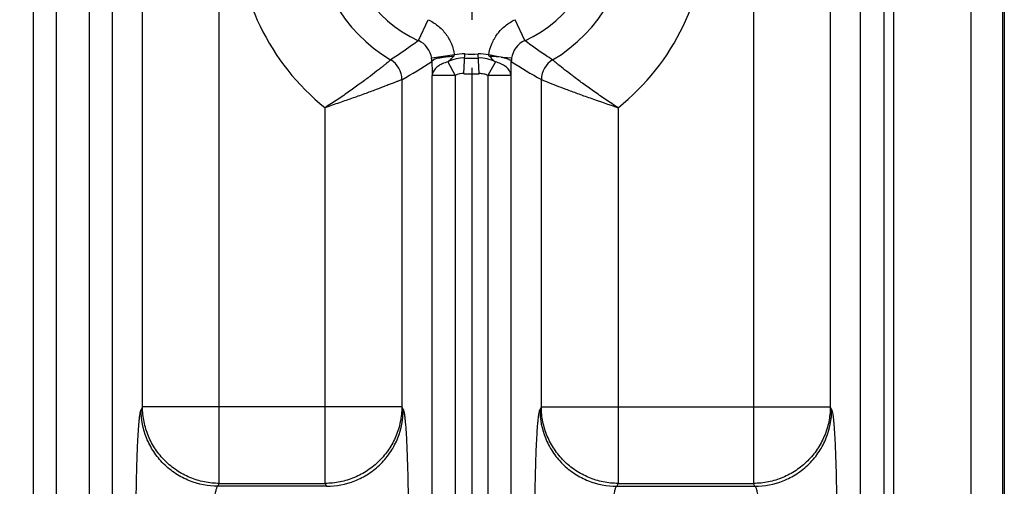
# Model space of a CAD drawing. Header units: inches. Extents: x 0 to 34, y 0 to 22.
# Tile 51 of 57: x 23.402 to 24.684, y 10.327 to 10.934. Entities that reach past the tile are written whole.
import ezdxf

# ---------------------------------------------------------------- set-up
doc = ezdxf.new("R2010")
doc.units = ezdxf.units.IN
doc.header["$LTSCALE"] = 1.87
doc.header["$MEASUREMENT"] = 0
doc.linetypes.add('CENTER', pattern=[0.6, 0.375, -0.075, 0.075, -0.075])
doc.layers.get('0').update_dxf_attribs({"linetype": 'CONTINUOUS'})
doc.layers.add('DEFAULT_1', color=7, linetype='CENTER')
doc.layers.add('DIMENSIONS', color=7, linetype='CONTINUOUS')
doc.styles.get("Standard").update_dxf_attribs({"font": 'txt', "width": 0.8})
doc.dimstyles.new('DIMSTYLE_1', dxfattribs={"dimtxt": 0.125, "dimasz": 0.18, "dimexe": 0.125, "dimexo": 0.0625, "dimgap": 0.09, "dimtad": 0, "dimtih": 1, "dimtoh": 1, "dimzin": 4, "dimdsep": 46, "dimtxsty": 'STANDARD', "dimblk": '_FILLED', "dimblk1": '_FILLED', "dimblk2": '_FILLED', "dimcen": 0.09, "dimadec": 0, "dimazin": 0, "dimtp": 0.01, "dimtm": 0.01, "dimtfac": 1, "dimtofl": 0, "dimtmove": 0, "dimatfit": 3, "dimldrblk": '_FILLED', "dimfxl": 1, "dimtolj": 1, "dimtzin": 4, "dimarcsym": 0})

# ---------------------------------------------------------------- blocks, each defined once
blk = doc.blocks.new('*D9')
at = {"layer": 'DIMENSIONS', "color": 2, "linetype": 'CONTINUOUS'}
blk.add_line((23.9905, 10.8716), (23.9905, 8.6368), dxfattribs=at)
at = {"layer": 'DIMENSIONS', "color": 2, "linetype": 'CONTINUOUS', "insert": (23.928, 8.5743), "char_height": 0.125, "width": 1.325, "attachment_point": 3, "rotation": 90, "line_spacing_factor": 0.9}
blk.add_mtext('15.20{\\Ftxt.shx;\\W1.000000;\\H0.125000; }[386.1]', dxfattribs=at)
blk = doc.blocks.new('_FILLED')
at = {"color": 0, "linetype": 'BYBLOCK'}
blk.add_solid([(0, 0), (-1, 0.1736), (-1, -0.1736)], dxfattribs=at)

msp = doc.modelspace()

# ---------------------------------------------------------------- linework, layer by layer
at = {"color": 7, "linetype": 'CONTINUOUS'}
for p, q in [((24.54, 9.4728), (24.5395, 12.7246)), ((24.6835, 12.6872), (24.6835, 9.4303)), ((24.681, 12.6663), (24.681, 9.4512)), ((23.4196, 9.4728), (23.4196, 12.6447)), ((23.4495, 9.4728), (23.4495, 12.6447)), ((23.4921, 12.6447), (23.4921, 9.4728)), ((23.5221, 12.6447), (23.5221, 9.4728)), ((24.4965, 9.4728), (24.4965, 12.6447)), ((24.5265, 12.6447), (24.5265, 9.4728)), ((24.6402, 9.4921), (24.6402, 12.6255)), ((23.6615, 10.3305), (23.6615, 11.787)), ((24.357, 11.787), (24.357, 10.3305)), ((23.5616, 10.4301), (23.5616, 11.6874)), ((24.457, 11.6874), (24.457, 10.4301)), ((23.9208, 10.9071), (23.9333, 10.9344)), ((24.0593, 10.9071), (24.0468, 10.9344)), ((23.9677, 10.8885), (23.9381, 10.8842)), ((23.9801, 10.8641), (23.9814, 10.8898)), ((24, 10.8641), (23.9987, 10.8898)), ((24.0252, 10.8862), (24.0124, 10.8885)), ((24.0284, 10.8857), (24.0252, 10.8862)), ((24.0284, 10.8857), (24.0254, 10.886)), ((24.0421, 10.8842), (24.0309, 10.8853)), ((23.9591, 10.8794), (23.9688, 10.8616)), ((24.021, 10.8794), (24.0113, 10.8616)), ((23.9392, 10.8641), (23.9388, 10.8616)), ((23.9688, 10.8616), (23.9388, 10.8616)), ((23.9388, 9.8209), (23.9388, 10.8616)), ((23.9688, 10.8616), (23.9688, 9.8209)), ((24.0413, 10.8616), (24.0113, 10.8616)), ((24.0113, 10.8616), (24.0113, 9.8209)), ((24.0413, 10.8616), (24.0413, 9.8209)), ((23.8993, 10.8563), (23.8993, 10.4301)), ((24.0809, 10.4301), (24.0809, 10.8564)), ((23.7994, 10.3305), (23.7994, 10.8198)), ((24.1808, 10.8198), (24.1808, 10.3305)), ((23.5616, 10.4301), (23.5597, 10.4263)), ((23.8993, 10.4301), (23.5616, 10.4301)), ((23.9012, 10.4263), (23.8993, 10.4301)), ((24.0809, 10.4301), (24.079, 10.4263)), ((24.0809, 10.4301), (24.457, 10.4301)), ((24.4588, 10.4263), (24.457, 10.4301)), ((23.6596, 10.3267), (23.6615, 10.3305)), ((23.8013, 10.3267), (23.6596, 10.3267)), ((23.6615, 10.3305), (23.7994, 10.3305)), ((23.7994, 10.3305), (23.8013, 10.3267)), ((24.1808, 10.3305), (24.1789, 10.3267)), ((24.1789, 10.3267), (24.3589, 10.3267)), ((24.1808, 10.3305), (24.357, 10.3305)), ((24.3589, 10.3267), (24.357, 10.3305))]:
    msp.add_line(p, q, dxfattribs=at)
for centre, radius, start, end in [((23.9901, 11.0587), 0.3057, 128.5969, 231.4029), ((23.9901, 11.0587), 0.3057, 308.5969, 51.4029), ((23.9901, 11.0587), 0.2058, 120.8124, 239.1864), ((23.9901, 11.0587), 0.2058, 300.8124, 59.1864), ((23.9901, 11.0587), 0.1667, 114.5351, 245.4656), ((23.9901, 11.0587), 0.1667, 294.5351, 65.4656), ((23.9084, 10.8798), 0.03, 8.2707, 65.5261), ((24.0716, 10.8799), 0.0299, 114.4395, 171.7764), ((23.9037, 10.8792), 0.0347, 1.1054, 8.2238), ((23.979, 10.8428), 0.0417, 87.0703, 118.5749), ((23.979, 10.8425), 0.0474, 87.1276, 103.8149), ((23.9901, 11.0587), 0.1746, 267.0698, 272.9302), ((23.9901, 11.0587), 0.1692, 267.0698, 272.9302), ((24.0011, 10.8424), 0.0475, 76.1916, 92.8624), ((24.0011, 10.8429), 0.0416, 61.4152, 92.9486), ((24.0695, 11.1743), 0.2916, 261.9097, 262.3927), ((24.0766, 10.8792), 0.0349, 171.7883, 178.87), ((23.8692, 10.8562), 0.0301, 0.1405, 59.0454), ((23.4906, 11.5783), 0.8297, 299.5129, 302.6703), ((24.6176, 10.8854), 0.6792, 180.4629, 182.0071), ((24.0115, 10.8393), 0.0412, 71.2528, 76.6184), ((23.2271, 10.8877), 0.8146, 358.7222, 359.4531), ((24.3978, 11.4294), 0.6548, 237.0578, 241.0529), ((24.111, 10.8562), 0.0301, 120.9486, 179.5838), ((23.979, 10.8428), 0.0214, 87.0683, 118.5613), ((23.9901, 11.0587), 0.1949, 267.0699, 272.9295), ((23.4311, 10.8832), 0.6106, 357.973, 358.156), ((23.424, 10.8834), 0.6177, 358.1568, 358.524), ((23.3873, 10.8843), 0.6544, 358.5251, 358.7008)]:
    msp.add_arc(centre, radius, start, end, dxfattribs=at)
for points, knots in [([(23.9333, 10.9344), (23.9378, 10.9323), (23.9464, 10.927), (23.9569, 10.9162), (23.9643, 10.9031), (23.967, 10.8934), (23.9677, 10.8885)], [0, 0, 0, 0, 0.249918, 0.499999, 0.750085, 1, 1, 1, 1]), ([(24.0124, 10.8885), (24.0132, 10.8934), (24.0158, 10.9031), (24.0232, 10.9162), (24.0338, 10.927), (24.0423, 10.9323), (24.0468, 10.9344)], [0, 0, 0, 0, 0.249915, 0.500001, 0.750083, 1, 1, 1, 1]), ([(23.9208, 10.9071), (23.9179, 10.9049), (23.906, 10.8962), (23.8939, 10.888), (23.8846, 10.882)], [0, 0, 0, 0, 0.251945, 1, 1, 1, 1]), ([(24.0955, 10.882), (24.0924, 10.884), (24.0801, 10.892), (24.0681, 10.9005), (24.0593, 10.9071)], [0, 0, 0, 0, 0.248209, 1, 1, 1, 1]), ([(23.9665, 10.8863), (23.9631, 10.8863), (23.9581, 10.8859), (23.9516, 10.8851), (23.9473, 10.8843), (23.9437, 10.8834), (23.9414, 10.8825), (23.9399, 10.8816), (23.939, 10.881), (23.9385, 10.8803), (23.9384, 10.8799)], [0, 0, 0, 0, 0.346377, 0.513294, 0.663007, 0.787539, 0.884717, 0.923018, 0.954624, 1, 1, 1, 1]), ([(23.9591, 10.8794), (23.9604, 10.8805), (23.963, 10.8827), (23.9654, 10.8851), (23.9665, 10.8863)], [0, 0, 0, 0, 0.498793, 1, 1, 1, 1]), ([(23.9665, 10.8863), (23.9668, 10.8866), (23.9673, 10.8873), (23.9676, 10.8881), (23.9677, 10.8885)], [0, 0, 0, 0, 0.499358, 1, 1, 1, 1]), ([(24.0136, 10.8863), (24.0132, 10.8868), (24.0127, 10.8875), (24.0124, 10.8883), (24.0124, 10.8885)], [0, 0, 0, 0, 0.748335, 1, 1, 1, 1]), ([(24.0136, 10.8863), (24.0142, 10.8857), (24.0153, 10.8844), (24.0172, 10.8827), (24.0191, 10.881), (24.0204, 10.8799), (24.021, 10.8794)], [0, 0, 0, 0, 0.251388, 0.501194, 0.750574, 1, 1, 1, 1]), ([(24.0254, 10.886), (24.0235, 10.8862), (24.0195, 10.8863), (24.0156, 10.8863), (24.0136, 10.8863)], [0, 0, 0, 0, 0.486355, 1, 1, 1, 1]), ([(24.0284, 10.8857), (24.0302, 10.8854), (24.0334, 10.8847), (24.0371, 10.8835), (24.0394, 10.8824), (24.0408, 10.8814), (24.0416, 10.8805), (24.0417, 10.8799)], [0, 0, 0, 0, 0.364995, 0.658127, 0.774156, 0.869034, 1, 1, 1, 1]), ([(23.8846, 10.882), (23.8844, 10.8818), (23.8836, 10.8812), (23.8821, 10.8799), (23.8799, 10.878), (23.8769, 10.8756), (23.8732, 10.8726), (23.867, 10.8676), (23.8578, 10.8605), (23.8452, 10.8512), (23.831, 10.841), (23.8156, 10.8303), (23.8049, 10.8233), (23.7994, 10.8198)], [0, 0, 0, 0, 0.00919, 0.027812, 0.055644, 0.092403, 0.137577, 0.190604, 0.317731, 0.467997, 0.635597, 0.815075, 1, 1, 1, 1]), ([(23.9591, 10.8794), (23.9566, 10.8788), (23.952, 10.8773), (23.946, 10.8738), (23.9415, 10.8694), (23.9397, 10.8659), (23.9392, 10.8641)], [0, 0, 0, 0, 0.28945, 0.555087, 0.790719, 1, 1, 1, 1]), ([(24.0413, 10.8616), (24.0412, 10.8633), (24.0402, 10.867), (24.0366, 10.8717), (24.0313, 10.8757), (24.0271, 10.8775), (24.0248, 10.8783)], [0, 0, 0, 0, 0.210026, 0.442939, 0.706535, 1, 1, 1, 1]), ([(24.1808, 10.8198), (24.1752, 10.8232), (24.1645, 10.8303), (24.1491, 10.841), (24.1349, 10.8512), (24.1224, 10.8606), (24.1119, 10.8686), (24.1046, 10.8744), (24.1002, 10.878), (24.098, 10.8799), (24.0965, 10.8812), (24.0957, 10.8818), (24.0955, 10.882)], [0, 0, 0, 0, 0.184636, 0.36416, 0.531858, 0.682024, 0.809172, 0.907659, 0.944417, 0.972242, 0.990861, 1, 1, 1, 1]), ([(24.0113, 10.8616), (24.0096, 10.8625), (24.0059, 10.8639), (24.002, 10.8642), (24, 10.8641)], [0, 0, 0, 0, 0.499998, 1, 1, 1, 1]), ([(23.8993, 10.8563), (23.899, 10.8561), (23.898, 10.8558), (23.8962, 10.855), (23.8934, 10.8539), (23.8897, 10.8525), (23.8852, 10.8508), (23.8778, 10.8479), (23.8668, 10.8437), (23.852, 10.8382), (23.8355, 10.8323), (23.8177, 10.8261), (23.8055, 10.822), (23.7994, 10.8198)], [0, 0, 0, 0, 0.009331, 0.028221, 0.056408, 0.093572, 0.13914, 0.192469, 0.31976, 0.469799, 0.636963, 0.815794, 1, 1, 1, 1]), ([(24.0809, 10.8564), (24.0812, 10.8563), (24.0821, 10.8559), (24.0839, 10.8551), (24.0867, 10.854), (24.0904, 10.8525), (24.0949, 10.8508), (24.1024, 10.8478), (24.1133, 10.8437), (24.1281, 10.8382), (24.1508, 10.8301), (24.1686, 10.8241), (24.1808, 10.8198)], [0, 0, 0, 0, 0.009389, 0.028404, 0.056691, 0.093891, 0.139529, 0.192922, 0.320169, 0.470079, 0.637275, 1, 1, 1, 1]), ([(23.5597, 10.0912), (23.5596, 10.0915), (23.5593, 10.0922), (23.5589, 10.0941), (23.5583, 10.0972), (23.5577, 10.1021), (23.5571, 10.1083), (23.5565, 10.1158), (23.5559, 10.1245), (23.5554, 10.1344), (23.5547, 10.1497), (23.5541, 10.1709), (23.5535, 10.1984), (23.5531, 10.2281), (23.553, 10.2587), (23.5531, 10.2894), (23.5535, 10.319), (23.5541, 10.3466), (23.5547, 10.3678), (23.5554, 10.3831), (23.5559, 10.393), (23.5565, 10.4017), (23.5571, 10.4092), (23.5577, 10.4154), (23.5583, 10.4203), (23.5589, 10.4234), (23.5593, 10.4253), (23.5596, 10.426), (23.5597, 10.4263)], [0, 0, 0, 0, 0.002868, 0.006682, 0.017233, 0.031754, 0.050298, 0.072777, 0.098949, 0.128562, 0.161357, 0.235303, 0.318315, 0.407564, 0.499979, 0.592395, 0.681645, 0.76466, 0.838609, 0.871407, 0.901023, 0.927198, 0.949679, 0.968225, 0.982749, 0.993306, 0.997126, 1, 1, 1, 1]), ([(23.6596, 10.3267), (23.6472, 10.3267), (23.6278, 10.3305), (23.6046, 10.3426), (23.5886, 10.3555), (23.5757, 10.3714), (23.5635, 10.3945), (23.5598, 10.4139), (23.5597, 10.4263)], [0, 0, 0, 0, 0.239724, 0.368828, 0.500468, 0.632029, 0.760919, 1, 1, 1, 1]), ([(23.6615, 10.3305), (23.655, 10.3305), (23.642, 10.3319), (23.6231, 10.3376), (23.6058, 10.3469), (23.5906, 10.3594), (23.5781, 10.3745), (23.5687, 10.3918), (23.563, 10.4106), (23.5616, 10.4236), (23.5616, 10.4301)], [0, 0, 0, 0, 0.124969, 0.250224, 0.375349, 0.500456, 0.625494, 0.750422, 0.87538, 1, 1, 1, 1]), ([(23.8993, 10.4301), (23.8992, 10.4236), (23.8979, 10.4106), (23.8921, 10.3918), (23.8828, 10.3745), (23.8703, 10.3594), (23.8551, 10.3469), (23.8377, 10.3376), (23.8189, 10.3319), (23.8059, 10.3305), (23.7994, 10.3305)], [0, 0, 0, 0, 0.12462, 0.249578, 0.374506, 0.499544, 0.624651, 0.749776, 0.875031, 1, 1, 1, 1]), ([(23.8013, 10.3267), (23.8137, 10.3267), (23.8331, 10.3305), (23.8563, 10.3426), (23.8723, 10.3555), (23.8852, 10.3714), (23.8974, 10.3945), (23.9011, 10.4139), (23.9012, 10.4263)], [0, 0, 0, 0, 0.239724, 0.368829, 0.500468, 0.63203, 0.76092, 1, 1, 1, 1]), ([(23.9012, 10.4263), (23.9013, 10.426), (23.9015, 10.4253), (23.902, 10.4234), (23.9026, 10.4203), (23.9032, 10.4154), (23.9038, 10.4092), (23.9044, 10.4017), (23.905, 10.393), (23.9055, 10.3831), (23.9061, 10.3678), (23.9068, 10.3466), (23.9074, 10.319), (23.9078, 10.2894), (23.9079, 10.2587), (23.9078, 10.2281), (23.9074, 10.1984), (23.9068, 10.1709), (23.9061, 10.1497), (23.9055, 10.1344), (23.905, 10.1245), (23.9044, 10.1158), (23.9038, 10.1083), (23.9032, 10.1021), (23.9026, 10.0972), (23.902, 10.0941), (23.9015, 10.0922), (23.9013, 10.0915), (23.9012, 10.0912)], [0, 0, 0, 0, 0.002873, 0.006691, 0.017245, 0.031767, 0.050312, 0.072793, 0.098968, 0.128585, 0.161383, 0.235333, 0.318347, 0.407598, 0.500014, 0.592429, 0.681678, 0.76469, 0.838635, 0.87143, 0.901043, 0.927215, 0.949693, 0.968238, 0.982761, 0.993315, 0.997131, 1, 1, 1, 1]), ([(24.079, 10.0912), (24.0788, 10.0915), (24.0786, 10.0922), (24.0781, 10.0941), (24.0775, 10.0972), (24.0769, 10.1021), (24.0763, 10.1083), (24.0757, 10.1158), (24.0752, 10.1245), (24.0746, 10.1344), (24.074, 10.1497), (24.0733, 10.1709), (24.0727, 10.1984), (24.0723, 10.2281), (24.0722, 10.2587), (24.0723, 10.2894), (24.0727, 10.319), (24.0733, 10.3466), (24.074, 10.3678), (24.0746, 10.3831), (24.0752, 10.393), (24.0757, 10.4017), (24.0763, 10.4092), (24.0769, 10.4154), (24.0775, 10.4203), (24.0781, 10.4234), (24.0786, 10.4253), (24.0788, 10.426), (24.079, 10.4263)], [0, 0, 0, 0, 0.002868, 0.006682, 0.017233, 0.031754, 0.050298, 0.072777, 0.098949, 0.128562, 0.161357, 0.235303, 0.318315, 0.407564, 0.499979, 0.592395, 0.681645, 0.76466, 0.838609, 0.871407, 0.901023, 0.927198, 0.949679, 0.968225, 0.982749, 0.993306, 0.997126, 1, 1, 1, 1]), ([(24.079, 10.4263), (24.079, 10.4139), (24.0828, 10.3945), (24.0949, 10.3714), (24.1078, 10.3555), (24.1238, 10.3426), (24.147, 10.3305), (24.1664, 10.3267), (24.1789, 10.3267)], [0, 0, 0, 0, 0.239081, 0.367971, 0.499532, 0.631172, 0.760276, 1, 1, 1, 1]), ([(24.1808, 10.3305), (24.1743, 10.3305), (24.1612, 10.3319), (24.1424, 10.3376), (24.125, 10.3469), (24.1098, 10.3594), (24.0973, 10.3745), (24.088, 10.3918), (24.0822, 10.4106), (24.0809, 10.4236), (24.0809, 10.4301)], [0, 0, 0, 0, 0.124969, 0.250224, 0.375349, 0.500456, 0.625494, 0.750422, 0.87538, 1, 1, 1, 1]), ([(24.457, 10.4301), (24.4569, 10.4236), (24.4556, 10.4106), (24.4498, 10.3918), (24.4405, 10.3745), (24.428, 10.3594), (24.4128, 10.3469), (24.3954, 10.3376), (24.3766, 10.3319), (24.3636, 10.3305), (24.357, 10.3305)], [0, 0, 0, 0, 0.12462, 0.249578, 0.374506, 0.499544, 0.624651, 0.749776, 0.875031, 1, 1, 1, 1]), ([(24.3589, 10.3267), (24.3714, 10.3267), (24.3908, 10.3305), (24.414, 10.3426), (24.43, 10.3555), (24.4429, 10.3714), (24.4551, 10.3945), (24.4588, 10.4139), (24.4589, 10.4263)], [0, 0, 0, 0, 0.239724, 0.368829, 0.500468, 0.63203, 0.76092, 1, 1, 1, 1]), ([(24.4588, 10.4263), (24.459, 10.426), (24.4592, 10.4253), (24.4597, 10.4234), (24.4603, 10.4203), (24.4609, 10.4154), (24.4615, 10.4092), (24.4621, 10.4017), (24.4627, 10.393), (24.4632, 10.3831), (24.4638, 10.3678), (24.4645, 10.3466), (24.4651, 10.319), (24.4655, 10.2894), (24.4656, 10.2587), (24.4655, 10.2281), (24.4651, 10.1984), (24.4645, 10.1709), (24.4638, 10.1497), (24.4632, 10.1344), (24.4627, 10.1245), (24.4621, 10.1158), (24.4615, 10.1083), (24.4609, 10.1021), (24.4603, 10.0972), (24.4597, 10.0941), (24.4592, 10.0922), (24.459, 10.0915), (24.4588, 10.0912)], [0, 0, 0, 0, 0.002873, 0.006691, 0.017245, 0.031767, 0.050312, 0.072793, 0.098968, 0.128585, 0.161383, 0.235333, 0.318347, 0.407598, 0.500014, 0.592429, 0.681678, 0.76469, 0.838635, 0.87143, 0.901043, 0.927215, 0.949693, 0.968238, 0.982761, 0.993315, 0.997131, 1, 1, 1, 1]), ([(23.6596, 10.1908), (23.6593, 10.191), (23.6588, 10.1918), (23.6582, 10.1932), (23.6576, 10.1952), (23.6567, 10.1989), (23.6558, 10.2047), (23.6549, 10.2131), (23.6541, 10.2231), (23.6534, 10.2343), (23.653, 10.2463), (23.6529, 10.2588), (23.653, 10.2712), (23.6534, 10.2832), (23.6541, 10.2944), (23.6549, 10.3044), (23.6558, 10.3128), (23.6567, 10.3186), (23.6576, 10.3223), (23.6582, 10.3243), (23.6588, 10.3257), (23.6593, 10.3265), (23.6596, 10.3267)], [0, 0, 0, 0, 0.007877, 0.019223, 0.034302, 0.053156, 0.101841, 0.16386, 0.237323, 0.319727, 0.408321, 0.500048, 0.591771, 0.680358, 0.762746, 0.836193, 0.898194, 0.946863, 0.965711, 0.980785, 0.992125, 1, 1, 1, 1]), ([(24.1789, 10.1908), (24.1786, 10.191), (24.1781, 10.1918), (24.1774, 10.1932), (24.1768, 10.1952), (24.176, 10.1989), (24.175, 10.2047), (24.1741, 10.2131), (24.1733, 10.2231), (24.1727, 10.2343), (24.1723, 10.2463), (24.1721, 10.2588), (24.1723, 10.2712), (24.1727, 10.2832), (24.1733, 10.2944), (24.1741, 10.3044), (24.175, 10.3128), (24.176, 10.3186), (24.1768, 10.3223), (24.1774, 10.3243), (24.1781, 10.3257), (24.1786, 10.3265), (24.1789, 10.3267)], [0, 0, 0, 0, 0.007878, 0.019223, 0.034303, 0.053157, 0.101842, 0.163862, 0.237325, 0.319729, 0.408323, 0.50005, 0.591772, 0.680359, 0.762747, 0.836193, 0.898195, 0.946863, 0.965711, 0.980785, 0.992125, 1, 1, 1, 1]), ([(24.3589, 10.3267), (24.3592, 10.3265), (24.3598, 10.3257), (24.3604, 10.3243), (24.361, 10.3223), (24.3618, 10.3186), (24.3628, 10.3127), (24.3637, 10.3044), (24.3645, 10.2944), (24.3651, 10.2832), (24.3655, 10.2712), (24.3657, 10.2587), (24.3655, 10.2463), (24.3651, 10.2342), (24.3645, 10.2231), (24.3637, 10.2131), (24.3628, 10.2047), (24.3618, 10.1989), (24.361, 10.1952), (24.3604, 10.1932), (24.3598, 10.1918), (24.3592, 10.191), (24.3589, 10.1908)], [0, 0, 0, 0, 0.007882, 0.019232, 0.034317, 0.053175, 0.101868, 0.163893, 0.237358, 0.319763, 0.408355, 0.500078, 0.591796, 0.680379, 0.762762, 0.836204, 0.898201, 0.946866, 0.965713, 0.980786, 0.992125, 1, 1, 1, 1])]:
    msp.add_open_spline(points, degree=3, knots=knots, dxfattribs=at)
at = {"layer": 'DEFAULT_1', "color": 7, "linetype": 'CENTER'}
msp.add_line((23.9905, 11.0592), (23.9905, 10.9341), dxfattribs=at)

# ---------------------------------------------------------------- dimensions: what is measured, and where the dimension line sits
at = {"layer": 'DIMENSIONS', "color": 2, "linetype": 'CONTINUOUS'}
dim = msp.add_ordinate_dim(feature_location=(23.9905, 10.8716), offset=(0, -2.2347), dtype=1, origin=(8.7885, 10.9341), dimstyle='DIMSTYLE_1', override={"dimtad": 1, "dimtih": 0, "dimtoh": 0}, dxfattribs=at)
dim.commit()
dim.dimension.update_dxf_attribs({"geometry": '*D9', "text_midpoint": (23.9905, 7.9118)})

doc.saveas('drawing.dxf')
